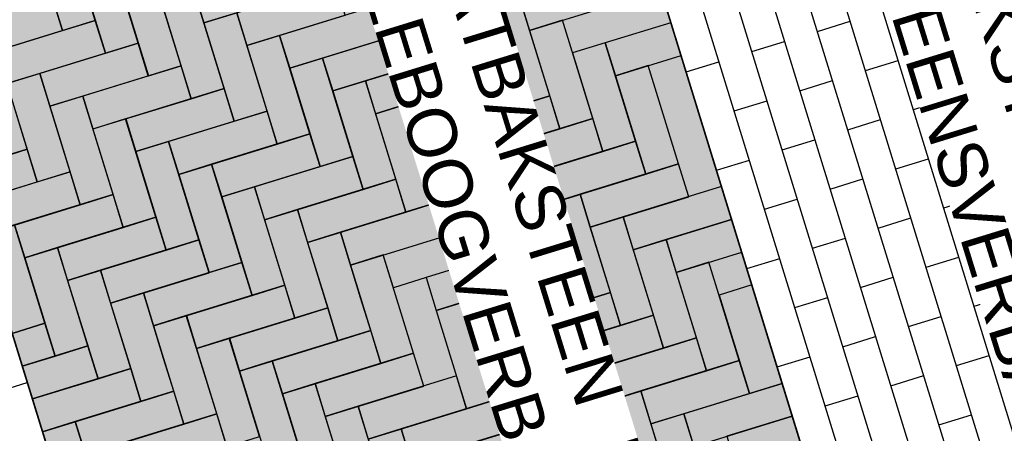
# Model space of a CAD drawing. Header units: metres. Extents: x 252743 to 254903, y 592696 to 593766.
# Tile 206 of 256: x 254464.999 to 254467.006, y 593479.077 to 593479.921. Entities that reach past the tile are written whole.
import ezdxf

# ---------------------------------------------------------------- set-up
doc = ezdxf.new("R2010")
doc.units = ezdxf.units.M
for name, color, linetype in [('N-WB-AANDUIDING PROFIEL', 4, 'Continuous'), ('N-WB-PROFIEL-ARC', 8, 'Continuous'), ('N-WB-PROFIEL-LIJN', 3, 'Continuous'), ('N-WB-PROFIEL-TEKST 50', 7, 'Continuous')]:
    doc.layers.add(name, color=color, linetype=linetype)
doc.layers.add('N-WB-PROFIEL-HULP', color=6, linetype='Continuous', plot=False)
doc.styles.add('N_STANDARD 50', font='arial.ttf', dxfattribs={"height": 0.1})

msp = doc.modelspace()

# ---------------------------------------------------------------- hatches: boundary and pattern name
at = {"layer": 'N-WB-PROFIEL-ARC'}
h = msp.add_hatch(dxfattribs=at)
h.set_pattern_fill('DOTS', color=1, scale=0.025, angle=107.1329, style=0)
h.set_pattern_definition([(124.26576, (254452.98134, 593472.421015), (-0.04397181, -0.00594577), [0, -0.0396875])])
h.paths.add_polyline_path([(254465.7258, 593476.8729), (254467.1302, 593477.3058), (254465.9343, 593481.1859), (254464.5295, 593480.7527)])

# ---------------------------------------------------------------- linework, layer by layer
at = {"layer": 'N-WB-AANDUIDING PROFIEL', "lineweight": -3}
msp.add_circle((254467.1887, 593478.9229), 3.2527, dxfattribs=at)
at = {"layer": 'N-WB-PROFIEL-ARC'}
for p, q in [((254467.7327, 593477.492), (254466.5368, 593481.3715)), ((254467.6659, 593477.4712), (254466.4699, 593481.3508)), ((254467.5989, 593477.4507), (254466.403, 593481.3302)), ((254467.532, 593477.4299), (254466.3361, 593481.3096)), ((254467.4652, 593477.4093), (254466.2692, 593481.289)), ((254467.3982, 593477.3887), (254466.2023, 593481.2684)), ((254467.3313, 593477.3681), (254466.1354, 593481.2477)), ((254467.2644, 593477.3474), (254466.0685, 593481.2271)), ((254467.1975, 593477.3268), (254466.0016, 593481.2065)), ((254467.1306, 593477.3062), (254465.9346, 593481.1859)), ((254465.7255, 593476.8728), (254464.5295, 593480.7527)), ((254466.625, 593479.8972), (254466.6919, 593479.9178)), ((254466.9904, 593479.9), (254467.0573, 593479.9206)), ((254466.4912, 593479.856), (254466.5581, 593479.8766)), ((254466.8566, 593479.8587), (254466.9235, 593479.8794)), ((254466.3573, 593479.8147), (254466.4242, 593479.8353)), ((254466.7228, 593479.8175), (254466.7897, 593479.8381)), ((254466.589, 593479.7762), (254466.6559, 593479.7969)), ((254466.9544, 593479.779), (254467.0213, 593479.7996)), ((254466.4552, 593479.735), (254466.5221, 593479.7556)), ((254466.8206, 593479.7378), (254466.8875, 593479.7584)), ((254466.6868, 593479.6965), (254466.7537, 593479.7171)), ((254466.553, 593479.6553), (254466.6199, 593479.6759)), ((254466.9185, 593479.658), (254466.9854, 593479.6787)), ((254466.4192, 593479.614), (254466.4861, 593479.6346)), ((254466.7847, 593479.6168), (254466.8515, 593479.6374)), ((254466.6508, 593479.5756), (254466.7177, 593479.5962)), ((254466.517, 593479.5343), (254466.5839, 593479.5549)), ((254466.8825, 593479.5371), (254466.9494, 593479.5577)), ((254466.7487, 593479.4958), (254466.8156, 593479.5165)), ((254466.6149, 593479.4546), (254466.6818, 593479.4752)), ((254466.9803, 593479.4574), (254467.0472, 593479.478)), ((254466.4811, 593479.4133), (254466.548, 593479.434)), ((254466.8465, 593479.4161), (254466.9134, 593479.4367)), ((254466.7127, 593479.3749), (254466.7796, 593479.3955)), ((254466.5789, 593479.3336), (254466.6458, 593479.3542)), ((254466.9444, 593479.3364), (254467.0113, 593479.357)), ((254466.8106, 593479.2952), (254466.8774, 593479.3158)), ((254466.6767, 593479.2539), (254466.7436, 593479.2745)), ((254466.5429, 593479.2127), (254466.6098, 593479.2333)), ((254466.9084, 593479.2154), (254466.9753, 593479.2361)), ((254466.7746, 593479.1742), (254466.8415, 593479.1948)), ((254464.9472, 593479.1601), (254465.0141, 593479.1807)), ((254466.6408, 593479.1329), (254466.7077, 593479.1536)), ((254466.8724, 593479.0945), (254466.9393, 593479.1151))]:
    msp.add_line(p, q, dxfattribs=at)
at = {"layer": 'N-WB-PROFIEL-ARC', "flags": 128}
for points in [[(254465.6879, 593480.0844), (254465.7498, 593479.8837), (254465.8167, 593479.9043), (254465.7548, 593480.105)], [(254465.1114, 593480.0531), (254465.1733, 593479.8524), (254465.2402, 593479.8731), (254465.1783, 593480.0737)], [(254465.1991, 593480.0069), (254465.261, 593479.8062), (254465.3278, 593479.8268), (254465.266, 593480.0275)], [(254465.1991, 593480.0069), (254465.261, 593479.8062), (254465.3278, 593479.8268), (254465.266, 593480.0275)], [(254465.5542, 593480.0431), (254465.3535, 593479.9812), (254465.3741, 593479.9144), (254465.5748, 593479.9762)], [(254465.5542, 593480.0431), (254465.3535, 593479.9812), (254465.3741, 593479.9144), (254465.5748, 593479.9762)], [(254466.2181, 593480.0281), (254466.0174, 593479.9662), (254466.038, 593479.8993), (254466.2387, 593479.9612)], [(254465.863, 593479.9919), (254465.9249, 593479.7912), (254465.9918, 593479.8118), (254465.9299, 593480.0125)], [(254465.6417, 593479.9969), (254465.441, 593479.935), (254465.4616, 593479.8681), (254465.6623, 593479.93)], [(254465.0652, 593479.9656), (254464.8645, 593479.9037), (254464.8851, 593479.8368), (254465.0858, 593479.8987)], [(254465.0652, 593479.9656), (254464.8645, 593479.9037), (254464.8851, 593479.8368), (254465.0858, 593479.8987)], [(254465.2866, 593479.9606), (254465.3485, 593479.7599), (254465.4154, 593479.7806), (254465.3535, 593479.9812)], [(254465.2866, 593479.9606), (254465.3485, 593479.7599), (254465.4154, 593479.7806), (254465.3535, 593479.9812)], [(254465.9505, 593479.9456), (254466.0124, 593479.7449), (254466.0793, 593479.7655), (254466.0174, 593479.9662)], [(254465.7292, 593479.9506), (254465.5285, 593479.8887), (254465.5491, 593479.8218), (254465.7498, 593479.8837)], [(254465.7292, 593479.9506), (254465.5285, 593479.8887), (254465.5491, 593479.8218), (254465.7498, 593479.8837)], [(254465.3741, 593479.9144), (254465.436, 593479.7137), (254465.5029, 593479.7343), (254465.441, 593479.935)], [(254465.3741, 593479.9144), (254465.436, 593479.7137), (254465.5029, 593479.7343), (254465.441, 593479.935)], [(254465.1527, 593479.9193), (254464.952, 593479.8574), (254464.9726, 593479.7906), (254465.1733, 593479.8524)], [(254465.1527, 593479.9193), (254464.952, 593479.8574), (254464.9726, 593479.7906), (254465.1733, 593479.8524)], [(254465.8167, 593479.9043), (254465.616, 593479.8425), (254465.6367, 593479.7756), (254465.8373, 593479.8374)], [(254465.8167, 593479.9043), (254465.616, 593479.8425), (254465.6367, 593479.7756), (254465.8373, 593479.8374)], [(254466.038, 593479.8993), (254466.0999, 593479.6986), (254466.1668, 593479.7193), (254466.1049, 593479.92)], [(254466.3262, 593479.9149), (254466.1924, 593479.8737), (254466.2131, 593479.8068), (254466.3468, 593479.848)], [(254466.3262, 593479.9149), (254466.1924, 593479.8737), (254466.2131, 593479.8068), (254466.3468, 593479.848)], [(254465.4616, 593479.8681), (254465.5235, 593479.6674), (254465.5904, 593479.688), (254465.5285, 593479.8887)], [(254465.4616, 593479.8681), (254465.5235, 593479.6674), (254465.5904, 593479.688), (254465.5285, 593479.8887)], [(254465.2402, 593479.8731), (254465.0395, 593479.8112), (254465.0601, 593479.7443), (254465.2608, 593479.8062)], [(254466.1255, 593479.8531), (254466.1874, 593479.6524), (254466.2543, 593479.673), (254466.1924, 593479.8737)], [(254464.8851, 593479.8368), (254464.947, 593479.6361), (254465.0139, 593479.6568), (254464.952, 593479.8574)], [(254464.8851, 593479.8368), (254464.947, 593479.6361), (254465.0139, 593479.6568), (254464.952, 593479.8574)], [(254465.9042, 593479.8581), (254465.7036, 593479.7962), (254465.7242, 593479.7293), (254465.9249, 593479.7912)], [(254465.9042, 593479.8581), (254465.7036, 593479.7962), (254465.7242, 593479.7293), (254465.9249, 593479.7912)], [(254465.3278, 593479.8268), (254465.1272, 593479.765), (254465.1478, 593479.6981), (254465.3485, 593479.7599)], [(254465.5491, 593479.8218), (254465.611, 593479.6212), (254465.6779, 593479.6418), (254465.616, 593479.8425)], [(254465.5491, 593479.8218), (254465.611, 593479.6212), (254465.6779, 593479.6418), (254465.616, 593479.8425)], [(254466.2131, 593479.8068), (254466.2749, 593479.6061), (254466.3418, 593479.6267), (254466.2799, 593479.8274)], [(254466.2131, 593479.8068), (254466.2749, 593479.6061), (254466.3418, 593479.6267), (254466.2799, 593479.8274)], [(254464.9726, 593479.7906), (254465.0345, 593479.5899), (254465.1014, 593479.6105), (254465.0395, 593479.8112)], [(254464.9726, 593479.7906), (254465.0345, 593479.5899), (254465.1014, 593479.6105), (254465.0395, 593479.8112)], [(254465.9918, 593479.8118), (254465.7911, 593479.7499), (254465.8117, 593479.683), (254466.0124, 593479.7449)], [(254465.9918, 593479.8118), (254465.7911, 593479.7499), (254465.8117, 593479.683), (254466.0124, 593479.7449)], [(254465.6367, 593479.7756), (254465.6985, 593479.5749), (254465.7654, 593479.5955), (254465.7036, 593479.7962)], [(254465.6367, 593479.7756), (254465.6985, 593479.5749), (254465.7654, 593479.5955), (254465.7036, 593479.7962)], [(254465.0601, 593479.7443), (254465.122, 593479.5436), (254465.1889, 593479.5642), (254465.127, 593479.7649)], [(254465.0601, 593479.7443), (254465.122, 593479.5436), (254465.1889, 593479.5642), (254465.127, 593479.7649)], [(254465.4154, 593479.7806), (254465.2147, 593479.7187), (254465.2353, 593479.6518), (254465.436, 593479.7137)], [(254466.0793, 593479.7655), (254465.8786, 593479.7037), (254465.8992, 593479.6368), (254466.0999, 593479.6986)], [(254466.0793, 593479.7655), (254465.8786, 593479.7037), (254465.8992, 593479.6368), (254466.0999, 593479.6986)], [(254465.7242, 593479.7293), (254465.7861, 593479.5286), (254465.853, 593479.5492), (254465.7911, 593479.7499)], [(254465.7242, 593479.7293), (254465.7861, 593479.5286), (254465.853, 593479.5492), (254465.7911, 593479.7499)], [(254465.5029, 593479.7343), (254465.3022, 593479.6724), (254465.3228, 593479.6055), (254465.5235, 593479.6674)], [(254465.5029, 593479.7343), (254465.3022, 593479.6724), (254465.3228, 593479.6055), (254465.5235, 593479.6674)], [(254465.1477, 593479.698), (254465.2095, 593479.4973), (254465.2764, 593479.518), (254465.2146, 593479.7186)], [(254465.1477, 593479.698), (254465.2095, 593479.4973), (254465.2764, 593479.518), (254465.2146, 593479.7186)], [(254465.8117, 593479.683), (254465.8736, 593479.4824), (254465.9405, 593479.503), (254465.8786, 593479.7037)], [(254465.8117, 593479.683), (254465.8736, 593479.4824), (254465.9405, 593479.503), (254465.8786, 593479.7037)], [(254466.1668, 593479.7193), (254465.9661, 593479.6574), (254465.9867, 593479.5905), (254466.1874, 593479.6524)], [(254466.1668, 593479.7193), (254465.9661, 593479.6574), (254465.9867, 593479.5905), (254466.1874, 593479.6524)], [(254465.5904, 593479.688), (254465.3897, 593479.6262), (254465.4104, 593479.5593), (254465.611, 593479.6212)], [(254465.5904, 593479.688), (254465.3897, 593479.6262), (254465.4104, 593479.5593), (254465.611, 593479.6212)], [(254465.2352, 593479.6518), (254465.2971, 593479.4511), (254465.364, 593479.4717), (254465.3021, 593479.6724)], [(254465.2352, 593479.6518), (254465.2971, 593479.4511), (254465.364, 593479.4717), (254465.3021, 593479.6724)], [(254466.2543, 593479.673), (254466.0536, 593479.6111), (254466.0743, 593479.5442), (254466.2749, 593479.6061)], [(254465.0139, 593479.6568), (254464.8801, 593479.6155), (254464.9007, 593479.5486), (254465.0345, 593479.5899)], [(254465.0139, 593479.6568), (254464.8801, 593479.6155), (254464.9007, 593479.5486), (254465.0345, 593479.5899)], [(254465.8992, 593479.6368), (254465.9611, 593479.4361), (254466.028, 593479.4567), (254465.9661, 593479.6574)], [(254465.8992, 593479.6368), (254465.9611, 593479.4361), (254466.028, 593479.4567), (254465.9661, 593479.6574)], [(254465.3228, 593479.6055), (254465.3847, 593479.4049), (254465.4516, 593479.4255), (254465.3897, 593479.6262)], [(254465.3228, 593479.6055), (254465.3847, 593479.4049), (254465.4516, 593479.4255), (254465.3897, 593479.6262)], [(254465.6779, 593479.6418), (254465.4772, 593479.5799), (254465.4979, 593479.513), (254465.6985, 593479.5749)], [(254465.6779, 593479.6418), (254465.4772, 593479.5799), (254465.4979, 593479.513), (254465.6985, 593479.5749)], [(254466.3418, 593479.6267), (254466.1412, 593479.5649), (254466.1618, 593479.498), (254466.3625, 593479.5599)], [(254465.1014, 593479.6105), (254464.9007, 593479.5486), (254464.9214, 593479.4817), (254465.122, 593479.5436)], [(254465.1014, 593479.6105), (254464.9007, 593479.5486), (254464.9214, 593479.4817), (254465.122, 593479.5436)], [(254465.7654, 593479.5955), (254465.5648, 593479.5336), (254465.5854, 593479.4667), (254465.7861, 593479.5286)], [(254465.1889, 593479.5642), (254464.9882, 593479.5024), (254465.0089, 593479.4355), (254465.2095, 593479.4973)], [(254465.1889, 593479.5642), (254464.9882, 593479.5024), (254465.0089, 593479.4355), (254465.2095, 593479.4973)], [(254465.4104, 593479.5593), (254465.4722, 593479.3586), (254465.5391, 593479.3792), (254465.4772, 593479.5799)], [(254465.4104, 593479.5593), (254465.4722, 593479.3586), (254465.5391, 593479.3792), (254465.4772, 593479.5799)], [(254466.4293, 593479.5805), (254466.2287, 593479.5186), (254466.2493, 593479.4517), (254466.45, 593479.5136)], [(254466.4293, 593479.5805), (254466.2287, 593479.5186), (254466.2493, 593479.4517), (254466.45, 593479.5136)], [(254465.853, 593479.5492), (254465.6523, 593479.4874), (254465.6729, 593479.4205), (254465.8736, 593479.4824)], [(254465.4979, 593479.513), (254465.5598, 593479.3123), (254465.6266, 593479.333), (254465.5648, 593479.5336)], [(254465.4979, 593479.513), (254465.5598, 593479.3123), (254465.6266, 593479.333), (254465.5648, 593479.5336)], [(254465.2764, 593479.518), (254465.0758, 593479.4561), (254465.0964, 593479.3892), (254465.2971, 593479.4511)], [(254465.2764, 593479.518), (254465.0758, 593479.4561), (254465.0964, 593479.3892), (254465.2971, 593479.4511)], [(254466.1618, 593479.498), (254466.2237, 593479.2973), (254466.2906, 593479.3179), (254466.2287, 593479.5186)], [(254466.1618, 593479.498), (254466.2237, 593479.2973), (254466.2906, 593479.3179), (254466.2287, 593479.5186)], [(254466.45, 593479.5136), (254466.3162, 593479.4723), (254466.3368, 593479.4054), (254466.4706, 593479.4467)], [(254466.45, 593479.5136), (254466.3162, 593479.4723), (254466.3368, 593479.4054), (254466.4706, 593479.4467)], [(254464.9214, 593479.4817), (254464.9832, 593479.2811), (254465.0501, 593479.3017), (254464.9882, 593479.5024)], [(254464.9214, 593479.4817), (254464.9832, 593479.2811), (254465.0501, 593479.3017), (254464.9882, 593479.5024)], [(254465.364, 593479.4717), (254465.1633, 593479.4098), (254465.1839, 593479.3429), (254465.3846, 593479.4048)], [(254466.2493, 593479.4517), (254466.3112, 593479.251), (254466.3781, 593479.2717), (254466.3162, 593479.4723)], [(254465.0089, 593479.4355), (254465.0708, 593479.2348), (254465.1376, 593479.2554), (254465.0758, 593479.4561)], [(254465.0089, 593479.4355), (254465.0708, 593479.2348), (254465.1376, 593479.2554), (254465.0758, 593479.4561)], [(254466.028, 593479.4567), (254465.8273, 593479.3948), (254465.8479, 593479.3279), (254466.0486, 593479.3898)], [(254465.4516, 593479.4255), (254465.2509, 593479.3636), (254465.2716, 593479.2967), (254465.4722, 593479.3586)], [(254465.6729, 593479.4205), (254465.7348, 593479.2198), (254465.8017, 593479.2404), (254465.7398, 593479.4411)], [(254466.3368, 593479.4054), (254466.3987, 593479.2048), (254466.4656, 593479.2254), (254466.4037, 593479.4261)], [(254465.0964, 593479.3892), (254465.1583, 593479.1885), (254465.2252, 593479.2092), (254465.1633, 593479.4098)], [(254465.0964, 593479.3892), (254465.1583, 593479.1885), (254465.2252, 593479.2092), (254465.1633, 593479.4098)], [(254466.1155, 593479.4105), (254465.9148, 593479.3486), (254465.9355, 593479.2817), (254466.1361, 593479.3436)], [(254465.5391, 593479.3792), (254465.3385, 593479.3173), (254465.3591, 593479.2504), (254465.5598, 593479.3123)], [(254466.203, 593479.3642), (254466.0024, 593479.3023), (254466.023, 593479.2354), (254466.2237, 593479.2973)], [(254466.4243, 593479.3592), (254466.4862, 593479.1585), (254466.5531, 593479.1791), (254466.4912, 593479.3798)], [(254466.4243, 593479.3592), (254466.4862, 593479.1585), (254466.5531, 593479.1791), (254466.4912, 593479.3798)], [(254465.8479, 593479.3279), (254465.9098, 593479.1273), (254465.9767, 593479.1479), (254465.9148, 593479.3486)], [(254465.6266, 593479.333), (254465.426, 593479.2711), (254465.4466, 593479.2042), (254465.6473, 593479.2661)], [(254465.6266, 593479.333), (254465.426, 593479.2711), (254465.4466, 593479.2042), (254465.6473, 593479.2661)], [(254465.9355, 593479.2817), (254465.9973, 593479.081), (254466.0642, 593479.1016), (254466.0024, 593479.3023)], [(254466.2906, 593479.3179), (254466.0899, 593479.256), (254466.1105, 593479.1892), (254466.3112, 593479.251)], [(254466.2906, 593479.3179), (254466.0899, 593479.256), (254466.1105, 593479.1892), (254466.3112, 593479.251)], [(254465.0501, 593479.3017), (254464.9832, 593479.2811), (254465.0039, 593479.2142), (254465.0708, 593479.2348)], [(254465.0501, 593479.3017), (254464.9832, 593479.2811), (254465.0039, 593479.2142), (254465.0708, 593479.2348)], [(254465.7142, 593479.2867), (254465.5135, 593479.2248), (254465.5341, 593479.1579), (254465.7348, 593479.2198)], [(254465.3589, 593479.2504), (254465.4208, 593479.0497), (254465.4877, 593479.0704), (254465.4258, 593479.271)], [(254466.3781, 593479.2717), (254466.1774, 593479.2098), (254466.198, 593479.1429), (254466.3987, 593479.2048)], [(254466.3781, 593479.2717), (254466.1774, 593479.2098), (254466.198, 593479.1429), (254466.3987, 593479.2048)], [(254465.1376, 593479.2554), (254465.0039, 593479.2142), (254465.0245, 593479.1473), (254465.1583, 593479.1885)], [(254465.1376, 593479.2554), (254465.0039, 593479.2142), (254465.0245, 593479.1473), (254465.1583, 593479.1885)], [(254466.023, 593479.2354), (254466.0849, 593479.0347), (254466.1518, 593479.0554), (254466.0899, 593479.256)], [(254465.4466, 593479.2042), (254465.5085, 593479.0035), (254465.5754, 593479.0241), (254465.5135, 593479.2248)], [(254465.4466, 593479.2042), (254465.5085, 593479.0035), (254465.5754, 593479.0241), (254465.5135, 593479.2248)], [(254465.8017, 593479.2404), (254465.601, 593479.1785), (254465.6216, 593479.1117), (254465.8223, 593479.1735)], [(254466.4656, 593479.2254), (254466.2649, 593479.1635), (254466.2855, 593479.0966), (254466.4862, 593479.1585)], [(254466.4656, 593479.2254), (254466.2649, 593479.1635), (254466.2855, 593479.0966), (254466.4862, 593479.1585)], [(254465.2252, 593479.2092), (254465.0245, 593479.1473), (254465.0451, 593479.0804), (254465.2458, 593479.1423)], [(254465.2252, 593479.2092), (254465.0245, 593479.1473), (254465.0451, 593479.0804), (254465.2458, 593479.1423)], [(254465.8892, 593479.1942), (254465.6885, 593479.1323), (254465.7092, 593479.0654), (254465.9098, 593479.1273)], [(254465.3127, 593479.1629), (254465.112, 593479.101), (254465.1326, 593479.0341), (254465.3333, 593479.096)], [(254465.5341, 593479.1579), (254465.596, 593478.9572), (254465.6629, 593478.9779), (254465.601, 593479.1785)], [(254465.5341, 593479.1579), (254465.596, 593478.9572), (254465.6629, 593478.9779), (254465.601, 593479.1785)], [(254466.198, 593479.1429), (254466.2599, 593478.9422), (254466.3268, 593478.9628), (254466.2649, 593479.1635)], [(254466.198, 593479.1429), (254466.2599, 593478.9422), (254466.3268, 593478.9628), (254466.2649, 593479.1635)], [(254466.5531, 593479.1791), (254466.3524, 593479.1172), (254466.3731, 593479.0504), (254466.5737, 593479.1122)], [(254465.9767, 593479.1479), (254465.776, 593479.086), (254465.7967, 593479.0191), (254465.9973, 593479.081)], [(254465.6216, 593479.1117), (254465.6835, 593478.911), (254465.7504, 593478.9316), (254465.6885, 593479.1323)], [(254465.6216, 593479.1117), (254465.6835, 593478.911), (254465.7504, 593478.9316), (254465.6885, 593479.1323)], [(254465.4002, 593479.1166), (254465.1995, 593479.0547), (254465.2202, 593478.9878), (254465.4208, 593479.0497)], [(254466.0642, 593479.1016), (254465.8636, 593479.0398), (254465.8842, 593478.9729), (254466.0849, 593479.0347)], [(254466.2855, 593479.0966), (254466.3474, 593478.8959), (254466.4143, 593478.9166), (254466.3524, 593479.1172)], [(254466.5737, 593479.1122), (254466.44, 593479.071), (254466.4606, 593479.0041), (254466.5944, 593479.0453)], [(254466.5737, 593479.1122), (254466.44, 593479.071), (254466.4606, 593479.0041), (254466.5944, 593479.0453)], [(254465.0451, 593479.0804), (254465.107, 593478.8797), (254465.1739, 593478.9003), (254465.112, 593479.101)], [(254465.0451, 593479.0804), (254465.107, 593478.8797), (254465.1739, 593478.9003), (254465.112, 593479.101)], [(254465.7092, 593479.0654), (254465.771, 593478.8647), (254465.8379, 593478.8853), (254465.776, 593479.086)]]:
    msp.add_lwpolyline(points, close=True, dxfattribs=at)
for points in [[(254465.0445, 593480.0325), (254465.0858, 593479.8987), (254465.1527, 593479.9193), (254465.1114, 593480.0531)], [(254466.0949, 593479.4773), (254466.0536, 593479.6111), (254465.9867, 593479.5905), (254466.028, 593479.4567)], [(254466.0949, 593479.4773), (254466.0536, 593479.6111), (254465.9867, 593479.5905), (254466.028, 593479.4567)], [(254466.1618, 593479.498), (254466.1412, 593479.5649), (254466.0743, 593479.5442), (254466.0949, 593479.4773)], [(254466.1618, 593479.498), (254466.1412, 593479.5649), (254466.0743, 593479.5442), (254466.0949, 593479.4773)], [(254466.4293, 593479.5805), (254466.2287, 593479.5186)], [(254466.4293, 593479.5805), (254466.2287, 593479.5186)], [(254466.2287, 593479.5186), (254466.1618, 593479.498)], [(254466.2287, 593479.5186), (254466.1618, 593479.498)], [(254465.6935, 593479.3536), (254465.6523, 593479.4874), (254465.5854, 593479.4667), (254465.6266, 593479.333)], [(254466.0949, 593479.4773), (254466.1361, 593479.3436), (254466.203, 593479.3642), (254466.1618, 593479.498)], [(254466.0949, 593479.4773), (254466.1361, 593479.3436), (254466.203, 593479.3642), (254466.1618, 593479.498)], [(254466.028, 593479.4567), (254466.028, 593479.4567), (254466.0486, 593479.3898), (254466.1155, 593479.4105), (254466.0949, 593479.4773)], [(254466.028, 593479.4567), (254466.028, 593479.4567), (254466.0486, 593479.3898), (254466.1155, 593479.4105), (254466.0949, 593479.4773)], [(254466.028, 593479.4567), (254465.8273, 593479.3948)], [(254466.028, 593479.4567), (254465.8273, 593479.3948)], [(254465.7604, 593479.3742), (254465.7398, 593479.4411), (254465.6729, 593479.4205), (254465.6935, 593479.3536)], [(254465.8273, 593479.3948), (254465.7604, 593479.3742)], [(254465.2921, 593479.2298), (254465.2508, 593479.3636), (254465.1839, 593479.3429), (254465.2252, 593479.2092)], [(254465.6266, 593479.333), (254465.6266, 593479.333), (254465.6473, 593479.2661), (254465.7142, 593479.2867), (254465.6935, 593479.3536)], [(254465.6266, 593479.333), (254465.426, 593479.2711), (254465.4392, 593479.2283)], [(254465.6266, 593479.333), (254465.426, 593479.2711), (254465.4392, 593479.2283)], [(254465.3589, 593479.2504), (254465.3383, 593479.3173), (254465.2714, 593479.2967), (254465.2921, 593479.2298)], [(254465.4258, 593479.271), (254465.3589, 593479.2504)], [(254465.2921, 593479.2298), (254465.3333, 593479.096), (254465.4002, 593479.1166), (254465.3589, 593479.2504)], [(254465.2921, 593479.2298), (254465.3333, 593479.096), (254465.4002, 593479.1166), (254465.3589, 593479.2504)], [(254465.2252, 593479.2092), (254465.2252, 593479.2092), (254465.2458, 593479.1423), (254465.3127, 593479.1629), (254465.2921, 593479.2298)], [(254465.2252, 593479.2092), (254465.0245, 593479.1473), (254465.0377, 593479.1045)], [(254465.2252, 593479.2092), (254465.0245, 593479.1473), (254465.0377, 593479.1045)]]:
    msp.add_lwpolyline(points, dxfattribs=at)
at = {"layer": 'N-WB-PROFIEL-HULP'}
msp.add_line((254466.5802, 593480.9223), (254467.7636, 593477.0844), dxfattribs=at)
msp.add_lwpolyline([(254465.7258, 593476.8729), (254467.1302, 593477.3058), (254465.9343, 593481.1859), (254464.5295, 593480.7527), (254465.7258, 593476.8729)], close=True, dxfattribs=at)
at = {"layer": 'N-WB-PROFIEL-LIJN'}
msp.add_lwpolyline([(254464.5295, 593480.7527), (254465.9343, 593481.1859), (254467.1304, 593477.3058), (254465.7255, 593476.8728)], close=True, dxfattribs=at)

# ---------------------------------------------------------------- next in the draw order: texts
at = {"layer": 'N-WB-PROFIEL-TEKST 50', "lineweight": -3, "char_height": 0.1, "attachment_point": 1, "rotation": 287.1381, "style": 'N_STANDARD 50', "bg_fill": 3, "box_fill_scale": 1, "bg_fill_color": 256, "bg_fill_transparency": 0}
for s, insert, width in [('STRAATBAKSTEEN  DF ROOD GENUANCEERD\\PIN HALFSTEENSVERBAND', (254466.8195, 593480.6911), 3.259484), ('STRAATBAKSTEEN  DF ZWART \\PIN ELLEBOOGVERBAND ', (254465.8499, 593480.3921), 2.17698)]:
    msp.add_mtext(s, dxfattribs=dict(at, insert=insert, width=width))

doc.saveas('drawing.dxf')
